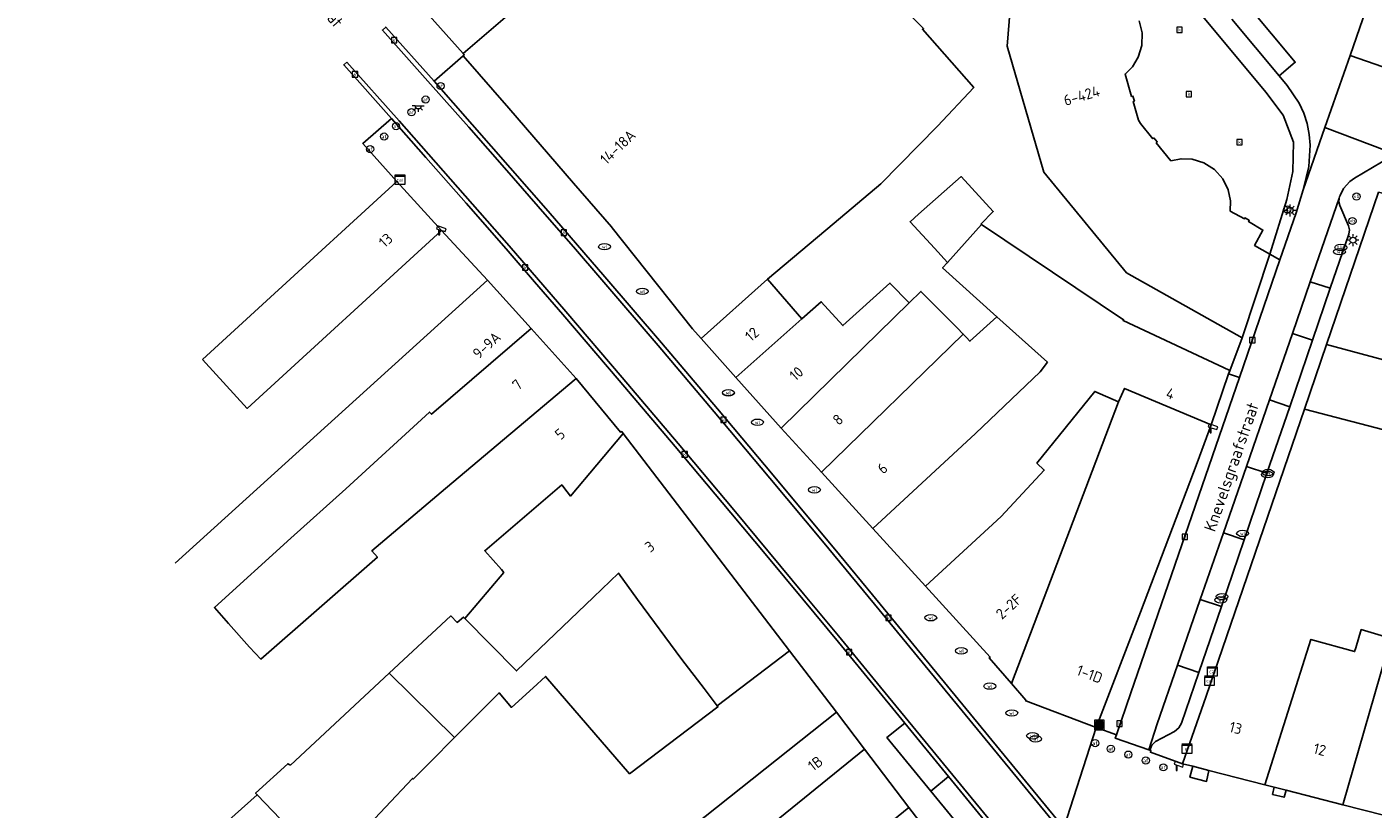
# Model space of a CAD drawing. Header units: metres. Extents: x 197147 to 199131, y 355511 to 356703.
# Tile 30 of 225: x 197207 to 197320, y 356133 to 356198. Entities that reach past the tile are written whole.
import ezdxf
from ezdxf.enums import TextEntityAlignment as Align

# ---------------------------------------------------------------- set-up
doc = ezdxf.new("R2010")
doc.units = ezdxf.units.M
for name, color, linetype in [('B-WE-IE-MEUBILAIR_WEGMEUBILAIR-S', 252, 'Continuous'), ('B-WE-IE-TERREINAFSCHEIDING_KUNSTMATIG_HEKWERK-G', 252, 'IE-TERREINAFSCHEIDING-KUNSTMATIG'), ('B-WE-KL-DATA_CAI-S', 252, 'Continuous'), ('B-WE-KL-ET_LS_OV_ARMATUUR-S', 252, 'Continuous'), ('B-WE-KL-ET_LS_SR_KAST-S', 252, 'Continuous'), ('B-WE-KL-MONITORING-S', 252, 'Continuous'), ('B-WE-OG-BEBOUWING-GV', 252, 'Continuous'), ('B-WE-OG-BEBOUWING_HUISNUMMER-T18', 252, 'Continuous'), ('B-WE-OG-BEBOUWING_STRAATNAAM-T35', 252, 'Continuous'), ('B-WE-OG-TERREIN_ERF-GV', 252, 'Continuous'), ('B-WE-RI-HWA_KOLK-S', 253, 'Continuous'), ('B-WE-RI-VWA_AFSCHEIDER-S', 253, 'Continuous'), ('B-WE-VH-GOOT-G', 253, 'Continuous'), ('B-WE-VH-VERHARDING_ASFALT-GV', 253, 'Continuous'), ('B-WE-VH-VERHARDING_BETONSTRAATSTEEN-GV', 253, 'Continuous'), ('B-WE-VH-VERHARDING_OPEN-GV', 253, 'Continuous'), ('B-WE-VH-VERHARDING_STRAATBAKSTEEN-GV', 253, 'Continuous'), ('B-WE-VH-VERHARDING_TEGEL-GV', 253, 'Continuous')]:
    doc.layers.add(name, color=color, linetype=linetype)
doc.styles.add('NLCS-ISO-M-T18', font='NLCS-ISO.ttf', dxfattribs={"height": 1.8})
doc.styles.add('NLCS-ISO-M200-T25', font='NLCS-ISO.ttf')
doc.linetypes.add('IE-TERREINAFSCHEIDING-KUNSTMATIG', pattern='A,4,[82,NLCS.SHX,S=0.75,R=90,X=0,Y=0],4,-2', length=10)

# ---------------------------------------------------------------- blocks, each defined once
blk = doc.blocks.new('BGT-AFVALBAK-SO')
at = {"linetype": 'ByBlock', "lineweight": 18}
h = blk.add_hatch(color=0, dxfattribs=at)
h.dxf.hatch_style = 1
h.paths.add_polyline_path([(-1.5, -1.5), (1.5, -1.5), (1.5, 1.5), (-1.5, 1.5)])
at = {"color": 0, "linetype": 'ByBlock', "lineweight": 18}
for points in [[(-2, -2), (2, -2), (2, 2), (-2, 2)], [(-1.5, -1.5), (1.5, -1.5), (1.5, 1.5), (-1.5, 1.5)]]:
    blk.add_lwpolyline(points, close=True, dxfattribs=at)
blk = doc.blocks.new('BGT-CAIKAST-SO')
at = {"color": 0, "linetype": 'ByBlock', "lineweight": 18}
for points in [[(-2, 2), (2, 2), (2, 1.68), (-2, 1.68)], [(-2, 1.52), (2, 1.52), (2, -2), (-2, -2)]]:
    blk.add_lwpolyline(points, close=True, dxfattribs=at)
at = {"color": 0, "linetype": 'ByBlock', "lineweight": 18, "style": 'NLCS-ISO-M-T18'}
blk.add_text('cai', height=1.5, dxfattribs=at).set_placement((0, 0), align=Align.MIDDLE_CENTER)
blk = doc.blocks.new('BGT-ELEKTRAKAST-SO')
at = {"color": 0, "linetype": 'ByBlock', "lineweight": 18}
for points in [[(-2, 2), (2, 2), (2, 1.68), (-2, 1.68)], [(-2, 1.52), (2, 1.52), (2, -2), (-2, -2)]]:
    blk.add_lwpolyline(points, close=True, dxfattribs=at)
at = {"color": 0, "linetype": 'ByBlock', "lineweight": 18, "style": 'NLCS-ISO-M-T18'}
blk.add_text('et', height=1.5, dxfattribs=at).set_placement((0, 0), align=Align.MIDDLE_CENTER)
blk = doc.blocks.new('BGT-AFSLUITPAAL-SO')
at = {"color": 0, "linetype": 'ByBlock', "lineweight": 18}
blk.add_circle((0, 0), 1.5, dxfattribs=at)
at = {"color": 0, "linetype": 'ByBlock', "lineweight": 18, "style": 'NLCS-ISO-M-T18'}
blk.add_text('af', height=1.5, dxfattribs=at).set_placement((0, 0), align=Align.MIDDLE_CENTER)
blk = doc.blocks.new('BGT-LICHTMAST-SO')
at = {"color": 0, "linetype": 'ByBlock', "lineweight": 18}
for points in [[(-1.25, 0), (-2, 0)], [(-1.41, 1.41), (-0.88, 0.88)], [(0, 2), (0, 1.25)], [(0.88, 0.88), (1.41, 1.41)], [(2, 0), (1.25, 0)], [(-1.41, -1.41), (-0.88, -0.88)], [(0, -1.25), (0, -2)], [(0.88, -0.88), (1.41, -1.41)]]:
    blk.add_lwpolyline(points, dxfattribs=at)
blk.add_circle((0, 0), 1, dxfattribs=at)
blk = doc.blocks.new('BGT-VERKEERSBORDPAAL-SO')
at = {"color": 0, "linetype": 'ByBlock', "lineweight": 18}
blk.add_circle((0, 0), 1.5, dxfattribs=at)
at = {"color": 0, "linetype": 'ByBlock', "lineweight": 18, "style": 'NLCS-ISO-M-T18'}
blk.add_text('vb', height=1.5, dxfattribs=at).set_placement((0, 0.13), align=Align.MIDDLE_CENTER)
blk = doc.blocks.new('BGT-WATERLEIDINGPUT-SO')
at = {"color": 0, "linetype": 'ByBlock', "lineweight": 18}
blk.add_ellipse((0, 0), major_axis=(2.5, 0), ratio=0.54, dxfattribs=at)
at = {"color": 0, "linetype": 'ByBlock', "lineweight": 18, "style": 'NLCS-ISO-M-T18'}
blk.add_text('wl', height=1.5, dxfattribs=at).set_placement((0, 0), align=Align.MIDDLE_CENTER)
blk = doc.blocks.new('BGT-BENZINEPUT_OLIEPUT-SO')
at = {"color": 0, "linetype": 'ByBlock', "lineweight": 18}
blk.add_ellipse((0, 0), major_axis=(2.5, 0), ratio=0.54, dxfattribs=at)
at = {"color": 0, "linetype": 'ByBlock', "lineweight": 18, "style": 'NLCS-ISO-M-T18'}
blk.add_text('olie', height=1.5, dxfattribs=at).set_placement((0, 0.16), align=Align.MIDDLE_CENTER)
blk = doc.blocks.new('BGT-KOLK-SO')
at = {"color": 0, "linetype": 'ByBlock', "lineweight": 18}
blk.add_lwpolyline([(-0.045, -0.045), (0.045, -0.045), (0.045, 0.045), (-0.045, 0.045)], close=True, dxfattribs=at)
at = {"color": 0, "linetype": 'ByBlock', "lineweight": 18, "style": 'NLCS-ISO-M-T18'}
blk.add_text('k', height=0.06, dxfattribs=at).set_placement((0, 0), align=Align.MIDDLE_CENTER)
blk = doc.blocks.new('BGT-CAMERA-SO')
at = {"color": 0, "linetype": 'ByBlock', "lineweight": 18}
blk.add_lwpolyline([(-1.22, 0.41), (-1.22, -1.92), (-0.72, -1.92), (-0.72, 0.25), (1.55, -0.53), (1.95, 0.66), (-1.6, 1.86), (-2, 0.68)], close=True, dxfattribs=at)
blk = doc.blocks.new('BGT-LICHTPUNT-SO')
at = {"color": 0, "linetype": 'ByBlock', "lineweight": 18}
for points in [[(-1.25, 0), (-2.5, 0)], [(1.25, 0), (2.5, 0)], [(-0.92, -0.85), (-1.83, -1.7)], [(0, -1.25), (0, -2.5)], [(0.92, -0.85), (1.83, -1.7)]]:
    blk.add_lwpolyline(points, dxfattribs=at)
blk.add_lwpolyline([(0, 0), (1.25, 0, -1), (-1.25, 0)], format="xyb", close=True, dxfattribs=at)

msp = doc.modelspace()

# ---------------------------------------------------------------- linework, layer by layer
at = {"layer": 'B-WE-IE-TERREINAFSCHEIDING_KUNSTMATIG_HEKWERK-G', "flags": 128}
msp.add_lwpolyline([(197235.338, 356188.36), (197238.182, 356185.176)], dxfattribs=at)
at = {"layer": 'B-WE-OG-BEBOUWING-GV', "flags": 128}
for points in [[(197269.243, 356176.991), (197274.836, 356181.704), (197278.742, 356184.986), (197283.491, 356189.822), (197286.538, 356193.048), (197282.24, 356197.932), (197282.325, 356198), (197279.593, 356200.794), (197278.393, 356199.601), (197274.442, 356204.178), (197269.844, 356210.213), (197267.684, 356208.463), (197266.684, 356207.661), (197262.971, 356211.689), (197251.671, 356202.285), (197251.564, 356202.402), (197251.474, 356202.338), (197251.376, 356202.454)], [(197240.416, 356199.62), (197243.744, 356195.905), (197251.376, 356202.454), (197248.157, 356206.263)], [(197289.917, 356203.783), (197289.34, 356196.506), (197292.412, 356185.966), (197299.338, 356177.542), (197309.038, 356172.09), (197311.334, 356179.108)], [(197311.334, 356179.108), (197310.062, 356179.828), (197310.769, 356181.108), (197309.562, 356181.832), (197309.618, 356181.933), (197309.242, 356182.14), (197309.207, 356182.054), (197308.019, 356182.711), (197308.048, 356183.569), (197307.858, 356184.495), (197307.408, 356185.404), (197306.707, 356186.189), (197305.819, 356186.753), (197304.848, 356187.049), (197303.903, 356187.086), (197303.062, 356186.918), (197301.821, 356188.431), (197301.906, 356188.5), (197301.622, 356188.829), (197301.545, 356188.765), (197300.501, 356190.038), (197300.351, 356190.321), (197299.893, 356191.894), (197299.997, 356191.921), (197299.873, 356192.334), (197299.763, 356192.315), (197299.213, 356194.183), (197299.825, 356194.791), (197300.325, 356195.598), (197300.626, 356196.569), (197300.659, 356197.624), (197300.406, 356198.648)], [(197243.744, 356195.905), (197243.846, 356195.792), (197243.759, 356195.716), (197247.581, 356191.339), (197252.998, 356185.049), (197256.171, 356181.395), (197256.239, 356181.309), (197262.964, 356172.841), (197263.696, 356172.021)], [(197221.908, 356170.262), (197225.649, 356166.176), (197241.925, 356181.092), (197238.182, 356185.176), (197227.285, 356175.19), (197221.908, 356170.262)], [(197281.912, 356182.442), (197281.2, 356181.815), (197283.256, 356179.595), (197284.343, 356178.392), (197287.182, 356181.586), (197287.132, 356181.62), (197288.171, 356182.663), (197285.468, 356185.594), (197281.912, 356182.442)], [(197323.058, 356169.74), (197326.451, 356182.754), (197320.456, 356184.288), (197316.089, 356171.522), (197323.04, 356169.671)], [(197306.422, 356164.796), (197307.888, 356169.068), (197307.979, 356169.332), (197307.914, 356169.361), (197307.925, 356169.387), (197299.047, 356173.535), (197299.094, 356173.607), (197287.182, 356181.586)], [(197284.343, 356178.392), (197283.917, 356177.94), (197288.474, 356173.858), (197292.707, 356170.065)], [(197229.323, 356155.322), (197233.932, 356159.442), (197240.937, 356165.869), (197241.11, 356165.688), (197249.438, 356172.861), (197245.778, 356176.92), (197219.625, 356153.218)], [(197269.243, 356176.991), (197263.696, 356172.021), (197266.604, 356168.764), (197272.137, 356173.676), (197269.243, 356176.991)], [(197281.119, 356175.009), (197279.512, 356176.676), (197275.577, 356173.11), (197273.753, 356175.111), (197272.137, 356173.676)], [(197285.65, 356172.403), (197285.134, 356172.936), (197282.114, 356175.984), (197281.119, 356175.009), (197277.278, 356171.245), (197270.402, 356164.512), (197273.773, 356160.824)], [(197288.474, 356173.858), (197286.212, 356171.801), (197285.917, 356172.126), (197285.65, 356172.403), (197273.773, 356160.824), (197278.085, 356156.106), (197286.681, 356164.077), (197292.11, 356169.248), (197292.707, 356170.065)], [(197253.213, 356168.675), (197249.438, 356172.861)], [(197316.089, 356171.522), (197314.239, 356166.113), (197325.508, 356163.192)], [(197266.604, 356168.764), (197270.402, 356164.512)], [(197247.169, 356152.421), (197246.976, 356152.689), (197245.567, 356154.25), (197252.011, 356159.767), (197252.471, 356159.195), (197252.757, 356158.839), (197257.167, 356164.072), (197257.036, 356164.243), (197256.944, 356164.175), (197253.213, 356168.675), (197242.273, 356159.478)], [(197298.651, 356166.719), (197296.673, 356167.6), (197291.821, 356161.6), (197292.444, 356161.007), (197288.842, 356157.136), (197282.499, 356151.278), (197287.923, 356145.343), (197287.839, 356145.288), (197289.691, 356143.146)], [(197306.422, 356164.796), (197299.174, 356167.852), (197298.651, 356166.719), (197289.691, 356143.146), (197290.904, 356141.743), (197290.89, 356141.673), (197296.798, 356139.438), (197300.503, 356149.111), (197305.254, 356161.61), (197306.422, 356164.796)], [(197314.239, 356166.113), (197306.017, 356142.075), (197304.035, 356136.419), (197304.879, 356136.203), (197306.232, 356135.857), (197310.938, 356134.652)], [(197247.169, 356152.421), (197243.879, 356148.594), (197248.217, 356144.197), (197254.661, 356150.38), (197256.762, 356152.382), (197258.361, 356150.177), (197262.077, 356145.16), (197263.936, 356142.715), (197265.028, 356141.274), (197271.109, 356145.882), (197257.167, 356164.072)], [(197229.323, 356155.322), (197222.916, 356149.497), (197224.098, 356148.16), (197225.852, 356146.184), (197226.805, 356145.181), (197236.564, 356153.705), (197236.086, 356154.245), (197242.273, 356159.478)], [(197278.085, 356156.106), (197282.499, 356151.278)], [(197317.46, 356132.983), (197324.288, 356131.235), (197327.023, 356141.413), (197329.446, 356150.443), (197330.718, 356155.183)], [(197229.278, 356136.288), (197237.565, 356144.012), (197242.706, 356148.804), (197243.252, 356148.253), (197243.774, 356148.701), (197243.879, 356148.594)], [(197310.938, 356134.652), (197311.72, 356134.452), (197312.719, 356134.196), (197317.46, 356132.983), (197321.046, 356145.362), (197321.507, 356146.906), (197318.997, 356147.658), (197318.537, 356146.113), (197318.445, 356145.806), (197314.79, 356146.824), (197310.938, 356134.652)], [(197246.181, 356120.479), (197254.455, 356128.302), (197256.011, 356126.67), (197261.432, 356130.979), (197261.993, 356130.367), (197275.037, 356140.724), (197271.109, 356145.882)], [(197227.431, 356122.653), (197234.888, 356130.455), (197234.972, 356130.369), (197239.514, 356135.189), (197239.576, 356135.129), (197240.094, 356135.664), (197241.031, 356136.606), (197243.017, 356138.601), (197237.565, 356144.012)], [(197265.028, 356141.274), (197265.098, 356141.182), (197257.698, 356135.573), (197250.656, 356143.733), (197249.614, 356142.781), (197247.801, 356141.127), (197246.762, 356142.364), (197243.017, 356138.601)], [(197277.382, 356137.643), (197275.037, 356140.724)], [(197272.302, 356125.61), (197281.099, 356132.76), (197277.382, 356137.643), (197268.215, 356130.203)], [(197229.278, 356136.288), (197229.052, 356136.417), (197226.353, 356133.958), (197226.492, 356133.814)], [(197217.504, 356119.786), (197220.599, 356122.949), (197222.899, 356125.266), (197224.225, 356126.504), (197229.081, 356131.11), (197226.492, 356133.814), (197221.489, 356129.333), (197217.529, 356125.86), (197215.138, 356123.812), (197207.199, 356115.685), (197211.124, 356112.744)], [(197274.756, 356118.974), (197278.133, 356122.045), (197284.687, 356128.047), (197281.099, 356132.76)]]:
    msp.add_lwpolyline(points, dxfattribs=at)
at = {"layer": 'B-WE-OG-TERREIN_ERF-GV', "flags": 128}
msp.add_lwpolyline([(197237.565, 356144.012), (197243.017, 356138.601), (197246.762, 356142.364), (197247.801, 356141.127), (197249.614, 356142.781), (197250.656, 356143.733), (197257.698, 356135.573), (197265.098, 356141.182), (197265.028, 356141.274), (197263.936, 356142.715), (197262.077, 356145.16), (197258.361, 356150.177), (197256.762, 356152.382), (197254.661, 356150.38), (197248.217, 356144.197), (197243.879, 356148.594), (197243.774, 356148.701), (197243.252, 356148.253), (197242.706, 356148.804), (197237.565, 356144.012)], dxfattribs=at)
at = {"layer": 'B-WE-VH-GOOT-G', "flags": 128}
for points in [[(197236.992, 356197.866), (197241.026, 356193.345), (197244.23, 356189.725), (197247.422, 356186.093), (197250.604, 356182.453), (197252.987, 356179.71), (197255.36, 356176.958), (197260.085, 356171.437), (197264.781, 356165.9), (197269.453, 356160.342), (197273.85, 356155.066), (197278.224, 356149.772), (197293.811, 356130.827)], [(197234.018, 356195.173), (197238.378, 356190.277), (197241.461, 356186.788), (197244.534, 356183.29), (197247.597, 356179.784), (197252.357, 356174.29), (197257.086, 356168.77), (197259.434, 356166.007), (197261.773, 356163.237), (197266.434, 356157.681), (197272.279, 356150.661), (197275.19, 356147.142), (197278.092, 356143.615), (197290.695, 356128.262)]]:
    msp.add_lwpolyline(points, dxfattribs=at)
at = {"layer": 'B-WE-VH-VERHARDING_ASFALT-GV', "flags": 128}
for points in [[(197322.13, 356207.319), (197319.661, 356200.333), (197318.062, 356195.739)], [(197308.15, 356198.792), (197312.127, 356194.044), (197313.469, 356195.167), (197309.503, 356199.92)], [(197348.082, 356186.232), (197344.999, 356187.014), (197344.836, 356187.055), (197344.53, 356185.741), (197323.953, 356190.987), (197324.286, 356192.293), (197323.399, 356192.521), (197323.061, 356192.662), (197322.785, 356192.953), (197322.657, 356193.333), (197322.691, 356193.698), (197322.822, 356194.082), (197318.062, 356195.739), (197315.96, 356189.705)], [(197312.127, 356194.044), (197312.809, 356193.229), (197313.801, 356191.738), (197314.179, 356190.904), (197314.464, 356190.029), (197314.651, 356189.127), (197314.737, 356188.215), (197314.616, 356186.429), (197314.141, 356184.48)], [(197322.223, 356187.346), (197315.96, 356189.705), (197314.141, 356184.48), (197313.547, 356182.564), (197312.189, 356178.624), (197308.79, 356168.762), (197299.683, 356142.361), (197298.492, 356138.833), (197298.395, 356138.545), (197301.194, 356137.59), (197301.907, 356139.751), (197303.608, 356144.661), (197305.519, 356150.179), (197307.45, 356155.754), (197309.376, 356161.314), (197311.306, 356166.886)], [(197311.306, 356166.886), (197313.234, 356172.453), (197314.736, 356176.79), (197317.163, 356183.796), (197317.189, 356183.887), (197317.236, 356184.022), (197317.506, 356184.6), (197318.044, 356185.185), (197318.448, 356185.46), (197321.456, 356187.263)]]:
    msp.add_lwpolyline(points, dxfattribs=at)
at = {"layer": 'B-WE-VH-VERHARDING_BETONSTRAATSTEEN-GV', "flags": 128}
for points in [[(197294.079, 356131.047), (197278.049, 356150.554), (197275.28, 356153.9), (197269.721, 356160.574), (197265.053, 356166.133), (197260.359, 356171.67), (197255.628, 356177.194), (197250.869, 356182.695), (197246.107, 356188.146), (197241.313, 356193.579), (197237.263, 356198.112), (197236.992, 356197.866), (197241.026, 356193.345), (197244.23, 356189.725), (197247.422, 356186.093), (197250.604, 356182.453), (197252.987, 356179.71), (197255.36, 356176.958), (197260.085, 356171.437), (197264.781, 356165.9), (197269.453, 356160.342), (197273.85, 356155.066), (197278.224, 356149.772), (197293.811, 356130.827)], [(197234.018, 356195.173), (197233.74, 356194.947), (197237.745, 356190.462), (197240.634, 356187.195), (197243.994, 356183.367), (197247.345, 356179.531), (197249.729, 356176.787), (197252.104, 356174.036), (197256.833, 356168.515), (197261.521, 356162.99), (197266.183, 356157.442), (197269.198, 356153.83), (197272.204, 356150.212), (197275.202, 356146.586), (197280.764, 356139.813), (197284.424, 356135.349), (197288.198, 356130.746)], [(197290.695, 356128.262), (197278.092, 356143.615), (197275.19, 356147.142), (197272.279, 356150.661), (197266.434, 356157.681), (197261.773, 356163.237), (197259.434, 356166.007), (197257.086, 356168.77), (197252.357, 356174.29), (197247.597, 356179.784), (197244.534, 356183.29), (197241.461, 356186.788), (197238.378, 356190.277), (197234.018, 356195.173)], [(197316.41, 356176.238), (197317.959, 356180.763), (197318.011, 356181.124), (197317.93, 356181.479), (197317.198, 356183.161), (197317.123, 356183.475), (197317.163, 356183.796), (197314.736, 356176.79)], [(197316.41, 356176.238), (197314.736, 356176.79), (197313.234, 356172.453), (197314.923, 356171.896), (197316.41, 356176.238)], [(197313.234, 356172.453), (197311.306, 356166.886), (197313.015, 356166.323), (197314.923, 356171.896)], [(197311.306, 356166.886), (197309.376, 356161.314), (197311.105, 356160.744), (197313.015, 356166.323)], [(197309.376, 356161.314), (197307.45, 356155.754), (197309.199, 356155.177), (197311.105, 356160.744)], [(197307.45, 356155.754), (197305.519, 356150.179), (197307.288, 356149.595), (197309.199, 356155.177)], [(197305.519, 356150.179), (197303.608, 356144.661), (197305.396, 356144.071), (197307.288, 356149.595)], [(197303.608, 356144.661), (197301.907, 356139.751), (197301.194, 356137.59), (197301.294, 356137.551), (197301.448, 356137.961), (197301.762, 356138.265), (197303.351, 356139.12), (197303.71, 356139.411), (197303.938, 356139.812), (197305.396, 356144.071)]]:
    msp.add_lwpolyline(points, dxfattribs=at)
at = {"layer": 'B-WE-VH-VERHARDING_OPEN-GV', "flags": 128}
for points in [[(197306.232, 356135.857), (197304.879, 356136.203), (197304.649, 356135.301), (197306.039, 356134.935), (197306.232, 356135.857)], [(197312.719, 356134.196), (197311.72, 356134.452), (197311.576, 356133.85), (197312.54, 356133.609), (197312.719, 356134.196)]]:
    msp.add_lwpolyline(points, dxfattribs=at)
at = {"layer": 'B-WE-VH-VERHARDING_STRAATBAKSTEEN-GV', "flags": 128}
for points in [[(197259.21, 356254.584), (197274.962, 356235.811), (197297.061, 356209.41), (197311.001, 356192.669), (197312.459, 356190.732), (197313.314, 356188.475), (197313.283, 356186.032), (197312.764, 356183.673), (197311.334, 356179.108)], [(197309.038, 356172.09), (197299.338, 356177.542), (197292.412, 356185.966), (197289.34, 356196.506), (197289.917, 356203.783)], [(197279.593, 356200.794), (197282.325, 356198), (197282.24, 356197.932), (197286.538, 356193.048), (197283.491, 356189.822), (197278.742, 356184.986), (197274.836, 356181.704), (197269.243, 356176.991), (197272.137, 356173.676), (197273.753, 356175.111), (197275.577, 356173.11), (197279.512, 356176.676), (197281.119, 356175.009), (197282.114, 356175.984), (197285.134, 356172.936), (197285.65, 356172.403), (197285.917, 356172.126), (197286.212, 356171.801), (197288.474, 356173.858), (197283.917, 356177.94), (197284.343, 356178.392), (197283.256, 356179.595), (197281.2, 356181.815), (197281.912, 356182.442), (197285.468, 356185.594), (197288.171, 356182.663), (197287.132, 356181.62), (197287.182, 356181.586), (197299.094, 356173.607), (197299.047, 356173.535), (197307.925, 356169.387), (197307.914, 356169.361), (197307.979, 356169.332)], [(197300.406, 356198.648), (197300.659, 356197.624), (197300.626, 356196.569), (197300.325, 356195.598), (197299.825, 356194.791), (197299.213, 356194.183), (197299.763, 356192.315), (197299.873, 356192.334), (197299.997, 356191.921), (197299.893, 356191.894), (197300.351, 356190.321), (197300.501, 356190.038), (197301.545, 356188.765), (197301.622, 356188.829), (197301.906, 356188.5), (197301.821, 356188.431), (197303.062, 356186.918), (197303.903, 356187.086), (197304.848, 356187.049), (197305.819, 356186.753), (197306.707, 356186.189), (197307.408, 356185.404), (197307.858, 356184.495), (197308.048, 356183.569), (197308.019, 356182.711), (197309.207, 356182.054), (197309.242, 356182.14), (197309.618, 356181.933), (197309.562, 356181.832), (197310.769, 356181.108), (197310.062, 356179.828), (197311.334, 356179.108)], [(197312.189, 356178.624), (197313.547, 356182.564), (197314.141, 356184.48), (197314.616, 356186.429), (197314.737, 356188.215), (197314.651, 356189.127), (197314.464, 356190.029), (197314.179, 356190.904), (197313.801, 356191.738), (197312.809, 356193.229), (197312.127, 356194.044), (197308.15, 356198.792)], [(197289.691, 356143.146), (197287.839, 356145.288), (197287.923, 356145.343), (197282.499, 356151.278), (197278.085, 356156.106), (197273.773, 356160.824), (197270.402, 356164.512), (197266.604, 356168.764), (197263.696, 356172.021), (197262.964, 356172.841), (197256.239, 356181.309), (197256.171, 356181.395), (197252.998, 356185.049), (197247.581, 356191.339), (197243.759, 356195.716), (197241.313, 356193.579), (197246.107, 356188.146), (197250.869, 356182.695), (197255.628, 356177.194), (197260.359, 356171.67), (197265.053, 356166.133), (197269.721, 356160.574), (197275.28, 356153.9), (197278.049, 356150.554), (197294.079, 356131.047), (197296.798, 356139.438), (197290.89, 356141.673), (197290.904, 356141.743), (197289.691, 356143.146)], [(197280.764, 356139.813), (197275.202, 356146.586), (197272.204, 356150.212), (197269.198, 356153.83), (197266.183, 356157.442), (197261.521, 356162.99), (197256.833, 356168.515), (197252.104, 356174.036), (197249.729, 356176.787), (197247.345, 356179.531), (197243.994, 356183.367), (197240.634, 356187.195), (197237.745, 356190.462), (197235.338, 356188.36), (197238.182, 356185.176), (197241.925, 356181.092), (197245.778, 356176.92), (197249.438, 356172.861), (197253.213, 356168.675), (197256.944, 356164.175), (197257.036, 356164.243), (197257.167, 356164.072), (197271.109, 356145.882), (197275.037, 356140.724), (197277.382, 356137.643), (197281.099, 356132.76), (197284.687, 356128.047)], [(197312.189, 356178.624), (197311.334, 356179.108), (197309.038, 356172.09), (197307.979, 356169.332), (197307.888, 356169.068), (197308.79, 356168.762), (197312.189, 356178.624)], [(197284.424, 356135.349), (197280.764, 356139.813), (197279.264, 356138.608), (197282.943, 356134.126)], [(197329.545, 356129.89), (197324.474, 356131.187), (197324.349, 356131.219), (197324.288, 356131.235), (197317.46, 356132.983), (197312.719, 356134.196), (197312.54, 356133.609), (197311.576, 356133.85), (197311.72, 356134.452), (197310.938, 356134.652), (197306.232, 356135.857), (197306.039, 356134.935), (197304.649, 356135.301), (197304.879, 356136.203), (197304.035, 356136.419), (197301.341, 356137.376), (197301.386, 356137.515), (197301.294, 356137.551), (197301.194, 356137.59), (197298.395, 356138.545), (197298.492, 356138.833), (197296.798, 356139.438)], [(197282.943, 356134.126), (197286.75, 356129.488), (197288.198, 356130.746), (197284.424, 356135.349), (197282.943, 356134.126)]]:
    msp.add_lwpolyline(points, dxfattribs=at)
at = {"layer": 'B-WE-VH-VERHARDING_TEGEL-GV', "flags": 128}
for points in [[(197321.456, 356187.263), (197318.448, 356185.46), (197318.044, 356185.185), (197317.506, 356184.6), (197317.236, 356184.022), (197317.189, 356183.887), (197317.163, 356183.796), (197317.123, 356183.475), (197317.198, 356183.161), (197317.93, 356181.479), (197318.011, 356181.124), (197317.959, 356180.763), (197316.41, 356176.238), (197314.923, 356171.896), (197313.015, 356166.323), (197311.105, 356160.744), (197309.199, 356155.177), (197307.288, 356149.595), (197305.396, 356144.071), (197303.938, 356139.812), (197303.71, 356139.411), (197303.351, 356139.12), (197301.762, 356138.265), (197301.448, 356137.961), (197301.294, 356137.551), (197301.386, 356137.515), (197301.341, 356137.376), (197304.035, 356136.419), (197306.017, 356142.075), (197314.239, 356166.113), (197316.089, 356171.522), (197320.456, 356184.288)], [(197307.888, 356169.068), (197306.422, 356164.796), (197305.254, 356161.61), (197300.503, 356149.111), (197296.798, 356139.438), (197298.492, 356138.833), (197299.683, 356142.361), (197308.79, 356168.762), (197307.888, 356169.068)]]:
    msp.add_lwpolyline(points, dxfattribs=at)

# ---------------------------------------------------------------- block references
at = {"layer": 'B-WE-IE-MEUBILAIR_WEGMEUBILAIR-S'}
for name, p, xscale, yscale, zscale in [('BGT-AFSLUITPAAL-SO', (197241.861, 356193.18), 0.2, 0.2, 0.2), ('BGT-AFSLUITPAAL-SO', (197239.425, 356190.988), 0.2, 0.2, 0.2), ('BGT-AFSLUITPAAL-SO', (197240.607, 356192.047), 0.2, 0.2, 0.2), ('BGT-AFSLUITPAAL-SO', (197237.13, 356188.95), 0.2, 0.2, 0.2), ('BGT-AFSLUITPAAL-SO', (197238.127, 356189.813), 0.2, 0.2, 0.2), ('BGT-AFSLUITPAAL-SO', (197235.953, 356187.897), 0.2, 0.2, 0.2), ('BGT-VERKEERSBORDPAAL-SO', (197318.607, 356183.924), 0.2, 0.2, 0.2), ('BGT-VERKEERSBORDPAAL-SO', (197312.795, 356182.846), 0.2, 0.2, 0.2), ('BGT-LICHTMAST-SO', (197313.032, 356182.762), 0.25, 0.25, 0.25), ('BGT-VERKEERSBORDPAAL-SO', (197318.265, 356181.877), 0.2, 0.2, 0.2), ('BGT-WATERLEIDINGPUT-SO', (197255.599, 356179.724), 0.2, 0.2, 0.2), ('BGT-LICHTMAST-SO', (197318.31, 356180.267), 0.25, 0.25, 0.25), ('BGT-WATERLEIDINGPUT-SO', (197317.18, 356179.306), 0.2, 0.2, 0.2), ('BGT-WATERLEIDINGPUT-SO', (197258.765, 356175.983), 0.2, 0.2, 0.2), ('BGT-WATERLEIDINGPUT-SO', (197265.971, 356167.482), 0.2, 0.2, 0.2), ('BGT-WATERLEIDINGPUT-SO', (197265.976, 356167.495), 0.2, 0.2, 0.2), ('BGT-WATERLEIDINGPUT-SO', (197268.414, 356165.015), 0.2, 0.2, 0.2), ('BGT-WATERLEIDINGPUT-SO', (197311.147, 356160.631), 0.2, 0.2, 0.2), ('BGT-WATERLEIDINGPUT-SO', (197311.197, 356160.8), 0.2, 0.2, 0.2), ('BGT-WATERLEIDINGPUT-SO', (197273.183, 356159.36), 0.2, 0.2, 0.2), ('BGT-WATERLEIDINGPUT-SO', (197309.064, 356155.711), 0.2, 0.2, 0.2), ('BGT-WATERLEIDINGPUT-SO', (197307.335, 356150.412), 0.2, 0.2, 0.2), ('BGT-WATERLEIDINGPUT-SO', (197307.235, 356150.134), 0.2, 0.2, 0.2), ('BGT-WATERLEIDINGPUT-SO', (197282.934, 356148.647), 0.2, 0.2, 0.2), ('BGT-WATERLEIDINGPUT-SO', (197285.493, 356145.869), 0.2, 0.2, 0.2), ('BGT-WATERLEIDINGPUT-SO', (197287.885, 356142.92), 0.2, 0.2, 0.2), ('BGT-WATERLEIDINGPUT-SO', (197289.722, 356140.668), 0.2, 0.2, 0.2), ('BGT-AFVALBAK-SO', (197297.051, 356139.659), 0.2, 0.2, 0.2), ('BGT-WATERLEIDINGPUT-SO', (197291.463, 356138.752), 0.2, 0.2, 0.2), ('BGT-WATERLEIDINGPUT-SO', (197291.714, 356138.494), 0.2, 0.2, 0.2), ('BGT-AFSLUITPAAL-SO', (197296.706, 356138.142), 0.2, 0.2, 0.2), ('BGT-AFSLUITPAAL-SO', (197298.021, 356137.667), 0.2, 0.2, 0.2), ('BGT-AFSLUITPAAL-SO', (197299.486, 356137.18), 0.2, 0.2, 0.2), ('BGT-AFSLUITPAAL-SO', (197300.949, 356136.687), 0.2, 0.2, 0.2), ('BGT-AFSLUITPAAL-SO', (197302.426, 356136.115), 0.2, 0.2, 0.2)]:
    msp.add_blockref(name, p, dxfattribs=dict(at, xscale=xscale, yscale=yscale, zscale=zscale))
at = {"layer": 'B-WE-KL-DATA_CAI-S', "xscale": 0.2, "yscale": 0.2, "zscale": 0.2}
for p in [(197238.451, 356185.329), (197306.534, 356144.142), (197306.291, 356143.377)]:
    msp.add_blockref('BGT-CAIKAST-SO', p, dxfattribs=at)
at = {"layer": 'B-WE-KL-ET_LS_OV_ARMATUUR-S', "xscale": 0.2, "yscale": 0.2, "zscale": 0.2}
msp.add_blockref('BGT-LICHTPUNT-SO', (197239.988, 356191.508), dxfattribs=at)
at = {"layer": 'B-WE-KL-ET_LS_SR_KAST-S', "xscale": 0.2, "yscale": 0.2, "zscale": 0.2}
msp.add_blockref('BGT-ELEKTRAKAST-SO', (197304.402, 356137.68), dxfattribs=at)
at = {"layer": 'B-WE-KL-MONITORING-S', "xscale": 0.2, "yscale": 0.2, "zscale": 0.2}
for p in [(197241.931, 356181.092), (197306.583, 356164.509), (197303.731, 356136.239)]:
    msp.add_blockref('BGT-CAMERA-SO', p, dxfattribs=at)
at = {"layer": 'B-WE-RI-HWA_KOLK-S', "xscale": 5, "yscale": 5, "zscale": 5}
for p in [(197303.786, 356197.894), (197237.962, 356197.023), (197234.689, 356194.159), (197304.568, 356192.502), (197308.809, 356188.48), (197252.191, 356180.899), (197248.952, 356177.972), (197309.877, 356171.889), (197265.578, 356165.218), (197262.311, 356162.33), (197304.229, 356155.423), (197279.39, 356148.628), (197276.085, 356145.761), (197298.751, 356139.773)]:
    msp.add_blockref('BGT-KOLK-SO', p, dxfattribs=at)
at = {"layer": 'B-WE-RI-VWA_AFSCHEIDER-S', "xscale": 0.2, "yscale": 0.2, "zscale": 0.2}
msp.add_blockref('BGT-BENZINEPUT_OLIEPUT-SO', (197317.294, 356179.661), dxfattribs=at)

# ---------------------------------------------------------------- texts
at = {"layer": 'B-WE-OG-BEBOUWING_HUISNUMMER-T18', "char_height": 0.9, "attachment_point": 5, "style": 'NLCS-ISO-M200-T25'}
for s, insert, rotation in [('6-424', (197295.577, 356192.37), 16.4), ('14-18A', (197256.71, 356188.07), 43.5), ('13', (197237.262, 356180.259), 42.5), ('9-9A', (197245.724, 356171.473), 42.2), ('12', (197267.951, 356172.389), 41.1), ('10', (197271.674, 356169.093), 41.8), ('7', (197248.288, 356168.164), 42), ('4', (197303.013, 356167.41), 341.1), ('8', (197275.153, 356165.243), 42.4), ('5', (197251.866, 356164.032), 39.7), ('6', (197278.885, 356161.159), 42.4), ('3', (197259.385, 356154.603), 37.5), ('2-2F', (197289.47, 356149.58), 42.4), ('1-1D', (197296.247, 356143.923), 339.3), ('13', (197308.486, 356139.409), 345.6), ('1B', (197273.267, 356136.445), 37.3), ('12', (197315.527, 356137.606), 345.6)]:
    msp.add_mtext(s, dxfattribs=dict(at, insert=insert, rotation=rotation))
at = {"layer": 'B-WE-OG-BEBOUWING_STRAATNAAM-T35', "char_height": 1, "attachment_point": 5, "style": 'NLCS-ISO-M200-T25'}
for s, insert, rotation in [('Veldstraat', (197231.384, 356200.616), 311.1), ('Knevelsgraafstraat', (197308.263, 356161.224), 70.9)]:
    msp.add_mtext(s, dxfattribs=dict(at, insert=insert, rotation=rotation))

doc.saveas('drawing.dxf')
